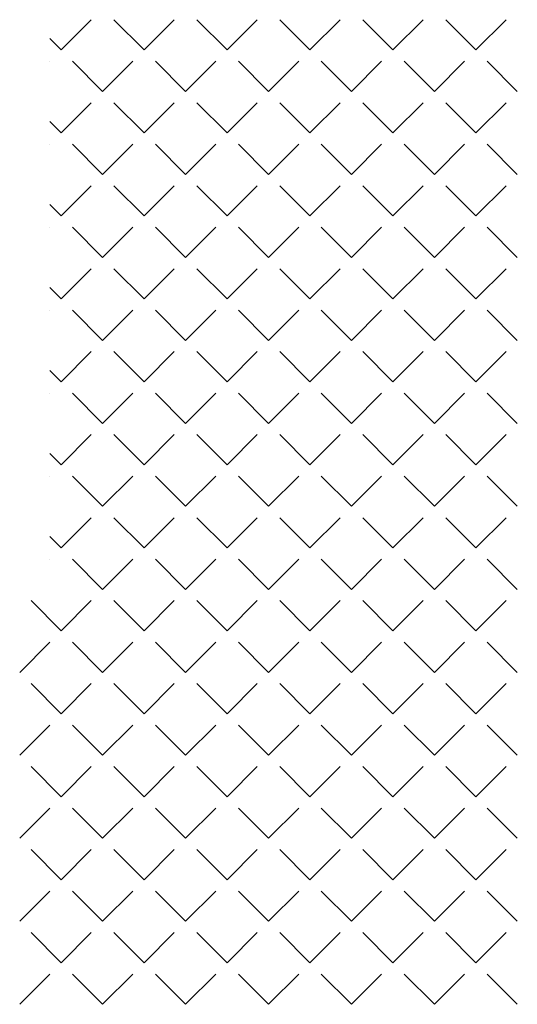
# Model space of a CAD drawing. Header units: millimetres. Extents: x -23540 to 53212, y -37964 to 41185.
# Tile 191 of 203: x 18137 to 18256, y -30624 to -30390. Entities that reach past the tile are written whole.
import ezdxf

# ---------------------------------------------------------------- set-up
doc = ezdxf.new("R2010")
doc.units = ezdxf.units.MM
doc.layers.get('0').update_dxf_attribs({"lineweight": 18})
doc.layers.add('mm_went_opis', color=7, linetype='Continuous', lineweight=15)
doc.styles.get("Standard").update_dxf_attribs({"font": 'arial.ttf'})

msp = doc.modelspace()

# ---------------------------------------------------------------- linework, layer by layer
at = {"color": 251, "linetype": 'Continuous', "lineweight": 20, "true_color": 0x636466}
for p, q in [((18147.19, -30397.11), (18154.38, -30389.93)), ((18166.95, -30397.11), (18159.76, -30389.93)), ((18166.95, -30397.11), (18174.13, -30389.93)), ((18186.7, -30397.11), (18179.52, -30389.93)), ((18186.7, -30397.11), (18193.89, -30389.93)), ((18206.46, -30397.11), (18199.28, -30389.93)), ((18206.46, -30397.11), (18213.65, -30389.93)), ((18226.22, -30397.11), (18219.03, -30389.93)), ((18226.22, -30397.11), (18233.4, -30389.93)), ((18245.97, -30397.11), (18238.79, -30389.93)), ((18245.97, -30397.11), (18253.16, -30389.93)), ((18147.19, -30397.11), (18144.47, -30394.39)), ((18144.47, -30399.83), (18144.5, -30399.81)), ((18157.07, -30406.99), (18149.89, -30399.81)), ((18157.07, -30406.99), (18164.25, -30399.81)), ((18176.83, -30406.99), (18169.64, -30399.81)), ((18176.83, -30406.99), (18184.01, -30399.81)), ((18196.58, -30406.99), (18189.4, -30399.81)), ((18196.58, -30406.99), (18203.77, -30399.81)), ((18216.34, -30406.99), (18209.15, -30399.81)), ((18216.34, -30406.99), (18223.52, -30399.81)), ((18236.1, -30406.99), (18228.91, -30399.81)), ((18236.1, -30406.99), (18243.28, -30399.81)), ((18255.85, -30406.99), (18248.67, -30399.81)), ((18147.19, -30416.87), (18154.38, -30409.68)), ((18166.95, -30416.87), (18159.76, -30409.68)), ((18166.95, -30416.87), (18174.13, -30409.68)), ((18186.7, -30416.87), (18179.52, -30409.68)), ((18186.7, -30416.87), (18193.89, -30409.68)), ((18206.46, -30416.87), (18199.28, -30409.68)), ((18206.46, -30416.87), (18213.65, -30409.68)), ((18226.22, -30416.87), (18219.03, -30409.68)), ((18226.22, -30416.87), (18233.4, -30409.68)), ((18245.97, -30416.87), (18238.79, -30409.68)), ((18245.97, -30416.87), (18253.16, -30409.68)), ((18147.19, -30416.87), (18144.47, -30414.15)), ((18144.47, -30419.59), (18144.5, -30419.56)), ((18157.07, -30426.75), (18149.89, -30419.56)), ((18157.07, -30426.75), (18164.25, -30419.56)), ((18176.83, -30426.75), (18169.64, -30419.56)), ((18176.83, -30426.75), (18184.01, -30419.56)), ((18196.58, -30426.75), (18189.4, -30419.56)), ((18196.58, -30426.75), (18203.77, -30419.56)), ((18216.34, -30426.75), (18209.15, -30419.56)), ((18216.34, -30426.75), (18223.52, -30419.56)), ((18236.1, -30426.75), (18228.91, -30419.56)), ((18236.1, -30426.75), (18243.28, -30419.56)), ((18255.85, -30426.75), (18248.67, -30419.56)), ((18147.19, -30436.63), (18154.38, -30429.44)), ((18166.95, -30436.63), (18159.76, -30429.44)), ((18166.95, -30436.63), (18174.13, -30429.44)), ((18186.7, -30436.63), (18179.52, -30429.44)), ((18186.7, -30436.63), (18193.89, -30429.44)), ((18206.46, -30436.63), (18199.28, -30429.44)), ((18206.46, -30436.63), (18213.65, -30429.44)), ((18226.22, -30436.63), (18219.03, -30429.44)), ((18226.22, -30436.63), (18233.4, -30429.44)), ((18245.97, -30436.63), (18238.79, -30429.44)), ((18245.97, -30436.63), (18253.16, -30429.44)), ((18147.19, -30436.63), (18144.47, -30433.91)), ((18144.47, -30439.34), (18144.5, -30439.32)), ((18157.07, -30446.5), (18149.89, -30439.32)), ((18157.07, -30446.5), (18164.25, -30439.32)), ((18176.83, -30446.5), (18169.64, -30439.32)), ((18176.83, -30446.5), (18184.01, -30439.32)), ((18196.58, -30446.5), (18189.4, -30439.32)), ((18196.58, -30446.5), (18203.77, -30439.32)), ((18216.34, -30446.5), (18209.15, -30439.32)), ((18216.34, -30446.5), (18223.52, -30439.32)), ((18236.1, -30446.5), (18228.91, -30439.32)), ((18236.1, -30446.5), (18243.28, -30439.32)), ((18255.85, -30446.5), (18248.67, -30439.32)), ((18147.19, -30456.38), (18154.38, -30449.2)), ((18166.95, -30456.38), (18159.76, -30449.2)), ((18166.95, -30456.38), (18174.13, -30449.2)), ((18186.7, -30456.38), (18179.52, -30449.2)), ((18186.7, -30456.38), (18193.89, -30449.2)), ((18206.46, -30456.38), (18199.28, -30449.2)), ((18206.46, -30456.38), (18213.65, -30449.2)), ((18226.22, -30456.38), (18219.03, -30449.2)), ((18226.22, -30456.38), (18233.4, -30449.2)), ((18245.97, -30456.38), (18238.79, -30449.2)), ((18245.97, -30456.38), (18253.16, -30449.2)), ((18147.19, -30456.38), (18144.47, -30453.66)), ((18144.47, -30459.1), (18144.5, -30459.08)), ((18157.07, -30466.26), (18149.89, -30459.08)), ((18157.07, -30466.26), (18164.25, -30459.08)), ((18176.83, -30466.26), (18169.64, -30459.08)), ((18176.83, -30466.26), (18184.01, -30459.08)), ((18196.58, -30466.26), (18189.4, -30459.08)), ((18196.58, -30466.26), (18203.77, -30459.08)), ((18216.34, -30466.26), (18209.15, -30459.08)), ((18216.34, -30466.26), (18223.52, -30459.08)), ((18236.1, -30466.26), (18228.91, -30459.08)), ((18236.1, -30466.26), (18243.28, -30459.08)), ((18255.85, -30466.26), (18248.67, -30459.08)), ((18147.19, -30476.14), (18154.38, -30468.95)), ((18166.95, -30476.14), (18159.76, -30468.95)), ((18166.95, -30476.14), (18174.13, -30468.95)), ((18186.7, -30476.14), (18179.52, -30468.95)), ((18186.7, -30476.14), (18193.89, -30468.95)), ((18206.46, -30476.14), (18199.28, -30468.95)), ((18206.46, -30476.14), (18213.65, -30468.95)), ((18226.22, -30476.14), (18219.03, -30468.95)), ((18226.22, -30476.14), (18233.4, -30468.95)), ((18245.97, -30476.14), (18238.79, -30468.95)), ((18245.97, -30476.14), (18253.16, -30468.95)), ((18147.19, -30476.14), (18144.47, -30473.42)), ((18144.47, -30478.86), (18144.5, -30478.83)), ((18157.07, -30486.02), (18149.89, -30478.83)), ((18157.07, -30486.02), (18164.25, -30478.83)), ((18176.83, -30486.02), (18169.64, -30478.83)), ((18176.83, -30486.02), (18184.01, -30478.83)), ((18196.58, -30486.02), (18189.4, -30478.83)), ((18196.58, -30486.02), (18203.77, -30478.83)), ((18216.34, -30486.02), (18209.15, -30478.83)), ((18216.34, -30486.02), (18223.52, -30478.83)), ((18236.1, -30486.02), (18228.91, -30478.83)), ((18236.1, -30486.02), (18243.28, -30478.83)), ((18255.85, -30486.02), (18248.67, -30478.83)), ((18147.19, -30495.9), (18154.38, -30488.71)), ((18166.95, -30495.9), (18159.76, -30488.71)), ((18166.95, -30495.9), (18174.13, -30488.71)), ((18186.7, -30495.9), (18179.52, -30488.71)), ((18186.7, -30495.9), (18193.89, -30488.71)), ((18206.46, -30495.9), (18199.28, -30488.71)), ((18206.46, -30495.9), (18213.65, -30488.71)), ((18226.22, -30495.9), (18219.03, -30488.71)), ((18226.22, -30495.9), (18233.4, -30488.71)), ((18245.97, -30495.9), (18238.79, -30488.71)), ((18245.97, -30495.9), (18253.16, -30488.71)), ((18147.19, -30495.9), (18144.47, -30493.18)), ((18144.47, -30498.61), (18144.5, -30498.59)), ((18157.07, -30505.77), (18149.89, -30498.59)), ((18157.07, -30505.77), (18164.25, -30498.59)), ((18176.83, -30505.77), (18169.64, -30498.59)), ((18176.83, -30505.77), (18184.01, -30498.59)), ((18196.58, -30505.77), (18189.4, -30498.59)), ((18196.58, -30505.77), (18203.77, -30498.59)), ((18216.34, -30505.77), (18209.15, -30498.59)), ((18216.34, -30505.77), (18223.52, -30498.59)), ((18236.1, -30505.77), (18228.91, -30498.59)), ((18236.1, -30505.77), (18243.28, -30498.59)), ((18255.85, -30505.77), (18248.67, -30498.59)), ((18147.19, -30515.65), (18154.38, -30508.47)), ((18166.95, -30515.65), (18159.76, -30508.47)), ((18166.95, -30515.65), (18174.13, -30508.47)), ((18186.7, -30515.65), (18179.52, -30508.47)), ((18186.7, -30515.65), (18193.89, -30508.47)), ((18206.46, -30515.65), (18199.28, -30508.47)), ((18206.46, -30515.65), (18213.65, -30508.47)), ((18226.22, -30515.65), (18219.03, -30508.47)), ((18226.22, -30515.65), (18233.4, -30508.47)), ((18245.97, -30515.65), (18238.79, -30508.47)), ((18245.97, -30515.65), (18253.16, -30508.47)), ((18147.19, -30515.65), (18144.47, -30512.93)), ((18144.47, -30518.37), (18144.5, -30518.35)), ((18157.07, -30525.53), (18149.89, -30518.35)), ((18157.07, -30525.53), (18164.25, -30518.35)), ((18176.83, -30525.53), (18169.64, -30518.35)), ((18176.83, -30525.53), (18184.01, -30518.35)), ((18196.58, -30525.53), (18189.4, -30518.35)), ((18196.58, -30525.53), (18203.77, -30518.35)), ((18216.34, -30525.53), (18209.15, -30518.35)), ((18216.34, -30525.53), (18223.52, -30518.35)), ((18236.1, -30525.53), (18228.91, -30518.35)), ((18236.1, -30525.53), (18243.28, -30518.35)), ((18255.85, -30525.53), (18248.67, -30518.35)), ((18147.19, -30535.41), (18140.01, -30528.22)), ((18147.19, -30535.41), (18154.38, -30528.22)), ((18166.95, -30535.41), (18159.76, -30528.22)), ((18166.95, -30535.41), (18174.13, -30528.22)), ((18186.7, -30535.41), (18179.52, -30528.22)), ((18186.7, -30535.41), (18193.89, -30528.22)), ((18206.46, -30535.41), (18199.28, -30528.22)), ((18206.46, -30535.41), (18213.65, -30528.22)), ((18226.22, -30535.41), (18219.03, -30528.22)), ((18226.22, -30535.41), (18233.4, -30528.22)), ((18245.97, -30535.41), (18238.79, -30528.22)), ((18245.97, -30535.41), (18253.16, -30528.22)), ((18137.31, -30545.29), (18144.5, -30538.1)), ((18157.07, -30545.29), (18149.89, -30538.1)), ((18157.07, -30545.29), (18164.25, -30538.1)), ((18176.83, -30545.29), (18169.64, -30538.1)), ((18176.83, -30545.29), (18184.01, -30538.1)), ((18196.58, -30545.29), (18189.4, -30538.1)), ((18196.58, -30545.29), (18203.77, -30538.1)), ((18216.34, -30545.29), (18209.15, -30538.1)), ((18216.34, -30545.29), (18223.52, -30538.1)), ((18236.1, -30545.29), (18228.91, -30538.1)), ((18236.1, -30545.29), (18243.28, -30538.1)), ((18255.85, -30545.29), (18248.67, -30538.1)), ((18147.19, -30555.16), (18140.01, -30547.98)), ((18147.19, -30555.16), (18154.38, -30547.98)), ((18166.95, -30555.16), (18159.76, -30547.98)), ((18166.95, -30555.16), (18174.13, -30547.98)), ((18186.7, -30555.16), (18179.52, -30547.98)), ((18186.7, -30555.16), (18193.89, -30547.98)), ((18206.46, -30555.16), (18199.28, -30547.98)), ((18206.46, -30555.16), (18213.65, -30547.98)), ((18226.22, -30555.16), (18219.03, -30547.98)), ((18226.22, -30555.16), (18233.4, -30547.98)), ((18245.97, -30555.16), (18238.79, -30547.98)), ((18245.97, -30555.16), (18253.16, -30547.98)), ((18137.31, -30565.04), (18144.5, -30557.86)), ((18157.07, -30565.04), (18149.89, -30557.86)), ((18157.07, -30565.04), (18164.25, -30557.86)), ((18176.83, -30565.04), (18169.64, -30557.86)), ((18176.83, -30565.04), (18184.01, -30557.86)), ((18196.58, -30565.04), (18189.4, -30557.86)), ((18196.58, -30565.04), (18203.77, -30557.86)), ((18216.34, -30565.04), (18209.15, -30557.86)), ((18216.34, -30565.04), (18223.52, -30557.86)), ((18236.1, -30565.04), (18228.91, -30557.86)), ((18236.1, -30565.04), (18243.28, -30557.86)), ((18255.85, -30565.04), (18248.67, -30557.86)), ((18147.19, -30574.92), (18140.01, -30567.74)), ((18147.19, -30574.92), (18154.38, -30567.74)), ((18166.95, -30574.92), (18159.76, -30567.74)), ((18166.95, -30574.92), (18174.13, -30567.74)), ((18186.7, -30574.92), (18179.52, -30567.74)), ((18186.7, -30574.92), (18193.89, -30567.74)), ((18206.46, -30574.92), (18199.28, -30567.74)), ((18206.46, -30574.92), (18213.65, -30567.74)), ((18226.22, -30574.92), (18219.03, -30567.74)), ((18226.22, -30574.92), (18233.4, -30567.74)), ((18245.97, -30574.92), (18238.79, -30567.74)), ((18245.97, -30574.92), (18253.16, -30567.74)), ((18137.31, -30584.8), (18144.5, -30577.62)), ((18157.07, -30584.8), (18149.89, -30577.62)), ((18157.07, -30584.8), (18164.25, -30577.62)), ((18176.83, -30584.8), (18169.64, -30577.62)), ((18176.83, -30584.8), (18184.01, -30577.62)), ((18196.58, -30584.8), (18189.4, -30577.62)), ((18196.58, -30584.8), (18203.77, -30577.62)), ((18216.34, -30584.8), (18209.15, -30577.62)), ((18216.34, -30584.8), (18223.52, -30577.62)), ((18236.1, -30584.8), (18228.91, -30577.62)), ((18236.1, -30584.8), (18243.28, -30577.62)), ((18255.85, -30584.8), (18248.67, -30577.62)), ((18147.19, -30594.68), (18140.01, -30587.49)), ((18147.19, -30594.68), (18154.38, -30587.49)), ((18166.95, -30594.68), (18159.76, -30587.49)), ((18166.95, -30594.68), (18174.13, -30587.49)), ((18186.7, -30594.68), (18179.52, -30587.49)), ((18186.7, -30594.68), (18193.89, -30587.49)), ((18206.46, -30594.68), (18199.28, -30587.49)), ((18206.46, -30594.68), (18213.65, -30587.49)), ((18226.22, -30594.68), (18219.03, -30587.49)), ((18226.22, -30594.68), (18233.4, -30587.49)), ((18245.97, -30594.68), (18238.79, -30587.49)), ((18245.97, -30594.68), (18253.16, -30587.49)), ((18137.31, -30604.56), (18144.5, -30597.37)), ((18157.07, -30604.56), (18149.89, -30597.37)), ((18157.07, -30604.56), (18164.25, -30597.37)), ((18176.83, -30604.56), (18169.64, -30597.37)), ((18176.83, -30604.56), (18184.01, -30597.37)), ((18196.58, -30604.56), (18189.4, -30597.37)), ((18196.58, -30604.56), (18203.77, -30597.37)), ((18216.34, -30604.56), (18209.15, -30597.37)), ((18216.34, -30604.56), (18223.52, -30597.37)), ((18236.1, -30604.56), (18228.91, -30597.37)), ((18236.1, -30604.56), (18243.28, -30597.37)), ((18255.85, -30604.56), (18248.67, -30597.37)), ((18147.19, -30614.43), (18140.01, -30607.25)), ((18147.19, -30614.43), (18154.38, -30607.25)), ((18166.95, -30614.43), (18159.76, -30607.25)), ((18166.95, -30614.43), (18174.13, -30607.25)), ((18186.7, -30614.43), (18179.52, -30607.25)), ((18186.7, -30614.43), (18193.89, -30607.25)), ((18206.46, -30614.43), (18199.28, -30607.25)), ((18206.46, -30614.43), (18213.65, -30607.25)), ((18226.22, -30614.43), (18219.03, -30607.25)), ((18226.22, -30614.43), (18233.4, -30607.25)), ((18245.97, -30614.43), (18238.79, -30607.25)), ((18245.97, -30614.43), (18253.16, -30607.25)), ((18137.31, -30624.31), (18144.5, -30617.13)), ((18157.07, -30624.31), (18149.89, -30617.13)), ((18157.07, -30624.31), (18164.25, -30617.13)), ((18176.83, -30624.31), (18169.64, -30617.13)), ((18176.83, -30624.31), (18184.01, -30617.13)), ((18196.58, -30624.31), (18189.4, -30617.13)), ((18196.58, -30624.31), (18203.77, -30617.13)), ((18216.34, -30624.31), (18209.15, -30617.13)), ((18216.34, -30624.31), (18223.52, -30617.13)), ((18236.1, -30624.31), (18228.91, -30617.13)), ((18236.1, -30624.31), (18243.28, -30617.13)), ((18255.85, -30624.31), (18248.67, -30617.13))]:
    msp.add_line(p, q, dxfattribs=at)

# ---------------------------------------------------------------- texts
at = {"layer": 'mm_went_opis', "insert": (18105.41, -30451.14), "char_height": 15.06, "width": 104.667, "attachment_point": 2}
msp.add_mtext('{\\fArial Narrow|b0|i0|c238|p34;50m3/h}', dxfattribs=at)

doc.saveas('drawing.dxf')
